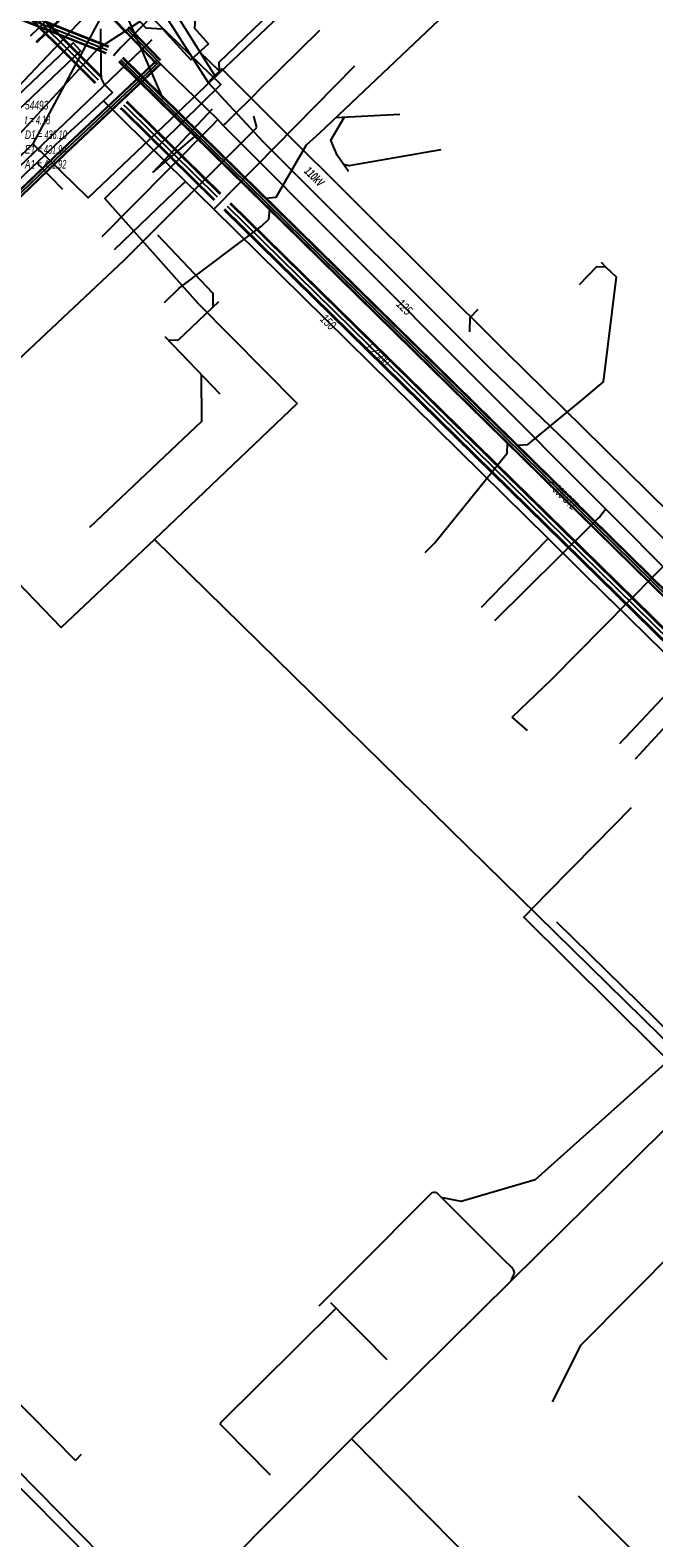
# Model space of a CAD drawing. Header units: metres. Extents: x 2695563 to 2696938, y 1260544 to 1262032.
# Tile 49 of 256: x 2695903 to 2695940, y 1261090 to 1261179. Entities that reach past the tile are written whole.
import ezdxf

# ---------------------------------------------------------------- set-up
doc = ezdxf.new("R2010")
doc.units = ezdxf.units.M
doc.linetypes.add('AUSGEZOGEN', pattern=[0])
for name, color, linetype in [('AW_LK_ Haltung Text', 7, 'AUSGEZOGEN'), ('AW_LK_Haltung', 24, 'AUSGEZOGEN'), ('AW_LK_Normschacht Text', 24, 'AUSGEZOGEN'), ('AW_LK_Schacht Detaillinie', 24, 'AUSGEZOGEN'), ('EW_LK_Bauwerk_FL_Linie_Punkt', 1, 'AUSGEZOGEN'), ('EW_LK_Trasseabs', 1, 'AUSGEZOGEN'), ('EW_LK_Trasseabs_Text', 1, 'AUSGEZOGEN'), ('EW_LK_Trasserand', 1, 'AUSGEZOGEN'), ('FM_LK_SW_TRASSEKANTE', 94, 'AUSGEZOGEN'), ('GA_LK_Leitung', 32, 'AUSGEZOGEN'), ('GA_LK_Leitung_Text', 32, 'AUSGEZOGEN'), ('TV_LK_LEITUNG', 92, 'AUSGEZOGEN'), ('WA_LK_Leitung', 171, 'AUSGEZOGEN'), ('WA_LK_Leitung_Text', 171, 'AUSGEZOGEN')]:
    doc.layers.add(name, color=color, linetype=linetype)
doc.styles.add('ARIAL', font='arial.ttf')
doc.styles.add('ARIALNARROW', font='ARIALN.TTF')
pattern_1 = [(0, (2708005, 1273150), (6075, 6075), [6075, -6075]), (90, (2708005, 1273150), (-6075, 6075), [6075, -6075])]

# ---------------------------------------------------------------- blocks, each defined once
blk = doc.blocks.new('COMPLEXOBJECT_1832')
at = {"layer": 'EW_LK_Trasserand', "color": 1, "linetype": 'AUSGEZOGEN', "transparency": 33554687}
for points in [[(5909.058, 11194.006), (5910.194, 11195.209), (5909.776, 11195.639), (5908.504, 11194.268)], [(5907.947, 11183.643), (5908.958, 11181.506), (5912.683, 11175.65), (5913.087, 11176.051)], [(5913.087, 11176.051), (5909.484, 11181.796), (5908.505, 11183.867)]]:
    blk.add_lwpolyline(points, dxfattribs=at)
for centre, radius, start, end in [((5917.574, 11188.313), 10.85, 146.71619, 186.45852), ((5917.755, 11188.295), 10.405, 146.70968, 186.47833), ((5916.358, 11188.374), 9.65, 187.63002, 209.35941), ((5916.42, 11188.322), 9.082, 187.6001, 209.37541)]:
    blk.add_arc(centre, radius, start, end, dxfattribs=at)
blk = doc.blocks.new('COMPLEXOBJECT_1934')
at = {"layer": 'EW_LK_Trasseabs', "color": 1, "linetype": 'AUSGEZOGEN', "transparency": 33554687}
blk.add_line((5876.776, 11148.484), (5884.872, 11156.256), dxfattribs=at)
blk.add_lwpolyline([(5892.493, 11163.695), (5901.212, 11172.127), (5906.25, 11177.615), (5908.709, 11179.211)], dxfattribs=at)
for centre, radius, start, end in [((5947.185, 11110.079), 76.59, 135.56906, 139.18888), ((5881.174, 11165.891), 9.89, 301.19056, 324.41206), ((5893.349, 11147.424), 12.242, 125.18058, 133.82636)]:
    blk.add_arc(centre, radius, start, end, dxfattribs=at)
blk = doc.blocks.new('COMPLEXOBJECT_2793')
at = {"layer": 'FM_LK_SW_TRASSEKANTE', "color": 94, "linetype": 'AUSGEZOGEN', "transparency": 33554687}
blk.add_line((5930.392, 11105.649), (5930.571, 11106.109), dxfattribs=at)
for points in [[(5925.755, 11110.792), (5925.622, 11110.658), (5921.333, 11106.358), (5919.153, 11104.173)], [(5930.399, 11106.453), (5929.978, 11106.874), (5926.128, 11110.725)]]:
    blk.add_lwpolyline(points, dxfattribs=at)
for centre, radius, start, end in [((5925.901, 11110.535), 0.296, 39.98781, 119.64591), ((5930.123, 11106.1), 0.448, 1.14075, 51.98935)]:
    blk.add_arc(centre, radius, start, end, dxfattribs=at)

msp = doc.modelspace()

# ---------------------------------------------------------------- hatches: boundary and pattern name
at = {"layer": 'EW_LK_Bauwerk_FL_Linie_Punkt', "lineweight": 18, "transparency": 33554687}
h = msp.add_hatch(dxfattribs=at)
h.set_pattern_fill('MUSTER', color=1, scale=4050, style=0, pattern_type=2)
h.set_pattern_definition([(0, (2703955, 1269100), (4050, 4050), [4050, -4050]), (90, (2703955, 1269100), (-4050, 4050), [4050, -4050])])
h.paths.add_polyline_path([(2695909.062, 1261180.751), (2695909.395, 1261180.382), (2695909.343, 1261179.393), (2695910.015, 1261178.648), (2695911.003, 1261178.596), (2695912.643, 1261176.776), (2695913.683, 1261177.713), (2695912.882, 1261178.602), (2695912.934, 1261179.59), (2695912.132, 1261180.481), (2695911.143, 1261180.533), (2695910.103, 1261181.688)], flags=0)
at = {"layer": 'EW_LK_Trasserand', "lineweight": 18, "transparency": 33554687}
h = msp.add_hatch(dxfattribs=at)
h.set_pattern_fill('MUSTER', color=1, scale=6075, style=0, pattern_type=2)
h.set_pattern_definition(pattern_1)
h.paths.add_polyline_path([(2695914.057, 1261175.861), (2695910.454, 1261181.606), (2695909.475, 1261183.677), (2695909.421, 1261183.774), (2695909.368, 1261183.872), (2695909.317, 1261183.971), (2695909.266, 1261184.07), (2695909.217, 1261184.17), (2695909.169, 1261184.271), (2695909.122, 1261184.372), (2695909.077, 1261184.473), (2695909.033, 1261184.576), (2695908.99, 1261184.678), (2695908.948, 1261184.782), (2695908.907, 1261184.885), (2695908.868, 1261184.99), (2695908.83, 1261185.094), (2695908.794, 1261185.199), (2695908.758, 1261185.305), (2695908.724, 1261185.411), (2695908.692, 1261185.517), (2695908.66, 1261185.624), (2695908.63, 1261185.732), (2695908.601, 1261185.839), (2695908.574, 1261185.947), (2695908.548, 1261186.055), (2695908.523, 1261186.164), (2695908.5, 1261186.273), (2695908.477, 1261186.382), (2695908.457, 1261186.491), (2695908.437, 1261186.601), (2695908.419, 1261186.711), (2695908.402, 1261186.821), (2695908.387, 1261186.931), (2695908.363, 1261187.163), (2695908.345, 1261187.395), (2695908.332, 1261187.628), (2695908.323, 1261187.86), (2695908.321, 1261188.093), (2695908.323, 1261188.326), (2695908.33, 1261188.559), (2695908.343, 1261188.792), (2695908.361, 1261189.024), (2695908.384, 1261189.256), (2695908.413, 1261189.487), (2695908.446, 1261189.718), (2695908.485, 1261189.947), (2695908.529, 1261190.176), (2695908.578, 1261190.404), (2695908.632, 1261190.63), (2695908.691, 1261190.856), (2695908.755, 1261191.08), (2695908.824, 1261191.302), (2695908.898, 1261191.523), (2695908.977, 1261191.742), (2695909.061, 1261191.96), (2695909.15, 1261192.175), (2695909.243, 1261192.388), (2695909.341, 1261192.6), (2695909.444, 1261192.809), (2695909.552, 1261193.015), (2695909.664, 1261193.219), (2695909.781, 1261193.421), (2695909.902, 1261193.62), (2695910.028, 1261193.816), (2695911.164, 1261195.019), (2695910.746, 1261195.449), (2695909.474, 1261194.078), (2695909.343, 1261193.874), (2695909.217, 1261193.666), (2695909.095, 1261193.456), (2695908.978, 1261193.243), (2695908.866, 1261193.028), (2695908.759, 1261192.81), (2695908.656, 1261192.59), (2695908.559, 1261192.368), (2695908.466, 1261192.143), (2695908.379, 1261191.917), (2695908.297, 1261191.689), (2695908.219, 1261191.458), (2695908.147, 1261191.227), (2695908.08, 1261190.993), (2695908.019, 1261190.758), (2695907.963, 1261190.522), (2695907.912, 1261190.285), (2695907.866, 1261190.046), (2695907.826, 1261189.807), (2695907.791, 1261189.567), (2695907.761, 1261189.326), (2695907.737, 1261189.084), (2695907.718, 1261188.842), (2695907.705, 1261188.6), (2695907.697, 1261188.357), (2695907.694, 1261188.114), (2695907.697, 1261187.872), (2695907.705, 1261187.629), (2695907.719, 1261187.387), (2695907.738, 1261187.145), (2695907.763, 1261186.903), (2695907.779, 1261186.786), (2695907.797, 1261186.669), (2695907.816, 1261186.553), (2695907.837, 1261186.437), (2695907.859, 1261186.321), (2695907.883, 1261186.205), (2695907.908, 1261186.09), (2695907.934, 1261185.975), (2695907.962, 1261185.86), (2695907.991, 1261185.745), (2695908.021, 1261185.631), (2695908.053, 1261185.518), (2695908.087, 1261185.404), (2695908.121, 1261185.292), (2695908.157, 1261185.179), (2695908.195, 1261185.067), (2695908.234, 1261184.956), (2695908.274, 1261184.845), (2695908.315, 1261184.734), (2695908.358, 1261184.624), (2695908.402, 1261184.515), (2695908.448, 1261184.406), (2695908.495, 1261184.297), (2695908.543, 1261184.19), (2695908.593, 1261184.083), (2695908.644, 1261183.976), (2695908.696, 1261183.87), (2695908.749, 1261183.765), (2695908.804, 1261183.66), (2695908.86, 1261183.556), (2695908.917, 1261183.453), (2695909.928, 1261181.316), (2695913.653, 1261175.46)], flags=0)
h = msp.add_hatch(dxfattribs=at)
h.set_pattern_fill('MUSTER', color=1, scale=6075, style=0, pattern_type=2)
h.set_pattern_definition(pattern_1)
h.paths.add_polyline_path([(2695857.975, 1261131.426), (2695906.206, 1261177.304), (2695905.786, 1261177.765), (2695857.561, 1261131.861)], flags=0)
h = msp.add_hatch(dxfattribs=at)
h.set_pattern_fill('MUSTER', color=1, scale=6075, style=0, pattern_type=2)
h.set_pattern_definition(pattern_1)
h.paths.add_polyline_path([(2696032.718, 1261059.504), (2696029.879, 1261062.296), (2696021.284, 1261070.756), (2696013.01, 1261078.917), (2696004.217, 1261087.59), (2695996.034, 1261095.719), (2695987.336, 1261104.292), (2695978.889, 1261112.618), (2695970.244, 1261121.161), (2695961.809, 1261129.462), (2695953.037, 1261138.093), (2695944.44, 1261146.549), (2695935.551, 1261155.296), (2695931.042, 1261159.733), (2695917.781, 1261172.928), (2695914.461, 1261176.262), (2695914.318, 1261176.122), (2695914.057, 1261175.861), (2695913.866, 1261175.671), (2695913.653, 1261175.46), (2695916.861, 1261172.013), (2695930.107, 1261158.782), (2695934.67, 1261154.4), (2695943.495, 1261145.589), (2695952.135, 1261137.174), (2695960.92, 1261128.56), (2695969.293, 1261120.197), (2695977.984, 1261111.7), (2695986.475, 1261103.417), (2695995.156, 1261094.827), (2696003.415, 1261086.774), (2696012.239, 1261078.135), (2696020.52, 1261069.981), (2696029.081, 1261061.485), (2696031.842, 1261058.588), (2696032.058, 1261058.814), (2696032.28, 1261059.046), (2696032.58, 1261059.36)], flags=0)
h = msp.add_hatch(dxfattribs=at)
h.set_pattern_fill('MUSTER', color=1, scale=6075, style=0, pattern_type=2)
h.set_pattern_definition(pattern_1)
h.paths.add_polyline_path([(2695878.28, 1261118.027), (2695907.005, 1261089.008), (2695907.431, 1261089.431), (2695878.761, 1261118.529), (2695878.267, 1261118.041)], flags=0)

# ---------------------------------------------------------------- linework, layer by layer
at = {"layer": 'AW_LK_Haltung', "color": 24, "linetype": 'AUSGEZOGEN', "transparency": 33554687}
for p, q in [((2695940.39, 1261191.72), (2695920.169, 1261172.491)), ((2695913.735, 1261182.741), (2695908.569, 1261177.504)), ((2695908.569, 1261177.504), (2695908.141, 1261177.011)), ((2695913.897, 1261173.906), (2695910.437, 1261170.204)), ((2695924.846, 1261173.588), (2695921.113, 1261173.389)), ((2695910.437, 1261170.204), (2695913.014, 1261172.422)), ((2695921.865, 1261170.262), (2695921.204, 1261171.209)), ((2695914.368, 1261157.248), (2695911.15, 1261160.601)), ((2695926.339, 1261148.013), (2695926.874, 1261148.557)), ((2695921.139, 1261103.866), (2695920.832, 1261104.176)), ((2695921.51, 1261103.49), (2695921.139, 1261103.866)), ((2695906.256, 1261095.321), (2695905.909, 1261094.97))]:
    msp.add_line(p, q, dxfattribs=at)
at = {"layer": 'AW_LK_Haltung', "linetype": 'AUSGEZOGEN', "transparency": 33554687}
for p, q in [((2695907.692, 1261177.142), (2695890.145, 1261184.066)), ((2695907.7, 1261177.161), (2695890.153, 1261184.085)), ((2695907.707, 1261177.18), (2695890.16, 1261184.104)), ((2695907.839, 1261177.514), (2695890.292, 1261184.438)), ((2695907.846, 1261177.533), (2695890.299, 1261184.457)), ((2695907.854, 1261177.552), (2695890.307, 1261184.476)), ((2695960.035, 1261126.444), (2695908.691, 1261176.909)), ((2695959.797, 1261126.202), (2695908.453, 1261176.667)), ((2695959.811, 1261126.216), (2695908.467, 1261176.681)), ((2695959.825, 1261126.23), (2695908.481, 1261176.695)), ((2695960.007, 1261126.416), (2695908.663, 1261176.881)), ((2695960.021, 1261126.43), (2695908.677, 1261176.895))]:
    msp.add_line(p, q, dxfattribs=at)
at = {"layer": 'AW_LK_Haltung', "color": 255, "transparency": 33554687}
for p, q in [((2695907.773, 1261177.347), (2695890.226, 1261184.271)), ((2695959.916, 1261126.323), (2695908.572, 1261176.788))]:
    msp.add_line(p, q, dxfattribs=at)
at = {"layer": 'AW_LK_Haltung', "color": 24, "linetype": 'AUSGEZOGEN', "transparency": 33554687}
for points in [[(2695921.204, 1261171.209), (2695920.834, 1261172.085), (2695921.601, 1261173.413)], [(2695920.169, 1261172.491), (2695919.387, 1261171.799), (2695917.607, 1261168.734), (2695917.037, 1261168.678)], [(2695927.257, 1261171.521), (2695921.868, 1261170.584), (2695921.578, 1261170.662)], [(2695911.118, 1261162.606), (2695911.978, 1261163.454), (2695916.773, 1261167.061), (2695917.208, 1261167.473), (2695917.255, 1261168.044)], [(2695910.696, 1261166.551), (2695913.936, 1261163.148), (2695913.936, 1261162.321)], [(2695935.339, 1261163.667), (2695936.361, 1261164.706), (2695936.869, 1261164.686)], [(2695936.611, 1261164.959), (2695936.872, 1261164.686), (2695937.486, 1261164.1)], [(2695937.486, 1261164.1), (2695936.734, 1261157.966), (2695935.603, 1261157.018)], [(2695914.267, 1261162.651), (2695911.902, 1261160.406), (2695911.335, 1261160.383)], [(2695906.745, 1261149.492), (2695913.295, 1261155.674), (2695913.272, 1261158.389)], [(2695935.607, 1261157.014), (2695932.298, 1261154.293), (2695931.714, 1261154.253)], [(2695926.874, 1261148.557), (2695931.115, 1261153.804), (2695931.147, 1261154.389)], [(2695885.887, 1261114.901), (2695885.388, 1261114.406), (2695885.397, 1261114.16), (2695889.498, 1261110.028), (2695891.058, 1261109.985), (2695895.882, 1261105.109), (2695899.219, 1261101.747), (2695905.909, 1261094.97)], [(2695914.702, 1261096.764), (2695914.39, 1261097.083), (2695914.397, 1261097.201), (2695921.139, 1261103.866)]]:
    msp.add_lwpolyline(points, dxfattribs=at)
at = {"layer": 'AW_LK_Schacht Detaillinie', "color": 24, "linetype": 'AUSGEZOGEN', "transparency": 33554687}
for points in [[(2695924.115, 1261100.853), (2695922.711, 1261102.274), (2695921.51, 1261103.49)], [(2695917.306, 1261094.128), (2695915.903, 1261095.548), (2695914.702, 1261096.764)]]:
    msp.add_lwpolyline(points, dxfattribs=at)
at = {"layer": 'EW_LK_Bauwerk_FL_Linie_Punkt', "color": 1, "linetype": 'AUSGEZOGEN', "transparency": 33554687}
msp.add_lwpolyline([(2695909.062, 1261180.751), (2695909.395, 1261180.382), (2695909.343, 1261179.393), (2695910.015, 1261178.648), (2695911.003, 1261178.596), (2695912.643, 1261176.776), (2695913.683, 1261177.713), (2695912.882, 1261178.602), (2695912.934, 1261179.59), (2695912.132, 1261180.481), (2695911.143, 1261180.533), (2695910.103, 1261181.688), (2695909.062, 1261180.751)], close=True, dxfattribs=at)
at = {"layer": 'EW_LK_Trasseabs', "color": 1, "linetype": 'AUSGEZOGEN', "transparency": 33554687}
for p, q in [((2695914.306, 1261176.636), (2695918.286, 1261180.501)), ((2695909.764, 1261177.375), (2695910.391, 1261177.96)), ((2695887.406, 1261155.996), (2695909.764, 1261177.375)), ((2695914.318, 1261176.122), (2695913.163, 1261177.244)), ((2695914.318, 1261176.122), (2695914.306, 1261176.636)), ((2695916.503, 1261172.825), (2695916.332, 1261173.498)), ((2695908.748, 1261165.084), (2695916.503, 1261172.825)), ((2695902.258, 1261158.977), (2695908.748, 1261165.084)), ((2695933.722, 1261140.614), (2695941.264, 1261148.245)), ((2695931.417, 1261138.38), (2695933.722, 1261140.614)), ((2695932.306, 1261137.607), (2695931.417, 1261138.38)), ((2695941.528, 1261086.606), (2695935.288, 1261092.899))]:
    msp.add_line(p, q, dxfattribs=at)
msp.add_lwpolyline([(2695928.94, 1261160.887), (2695928.964, 1261161.736), (2695929.428, 1261162.221)], dxfattribs=at)
at = {"layer": 'EW_LK_Trasserand', "color": 1, "linetype": 'AUSGEZOGEN', "transparency": 33554687}
for points in [[(2695857.975, 1261131.426), (2695906.206, 1261177.304), (2695905.786, 1261177.765), (2695857.561, 1261131.861), (2695857.975, 1261131.426)], [(2695878.28, 1261118.027), (2695907.005, 1261089.008), (2695907.431, 1261089.431), (2695878.761, 1261118.529), (2695878.267, 1261118.041), (2695878.28, 1261118.027)]]:
    msp.add_lwpolyline(points, close=True, dxfattribs=at)
msp.add_lwpolyline([(2695944.44, 1261146.549), (2695935.551, 1261155.296), (2695931.042, 1261159.733), (2695917.781, 1261172.928), (2695914.461, 1261176.262), (2695914.318, 1261176.122), (2695914.057, 1261175.861), (2695913.866, 1261175.671), (2695913.653, 1261175.46), (2695916.861, 1261172.013), (2695930.107, 1261158.782), (2695934.67, 1261154.4), (2695943.495, 1261145.589)], dxfattribs=at)
at = {"layer": 'FM_LK_SW_TRASSEKANTE', "color": 255, "transparency": 33554687}
msp.add_line((2695903.297, 1261178.179), (2695925.68, 1261199.81), dxfattribs=at)
at = {"layer": 'FM_LK_SW_TRASSEKANTE', "linetype": 'AUSGEZOGEN', "transparency": 33554687}
for p, q in [((2695903.626, 1261177.838), (2695926.009, 1261199.469)), ((2695903.644, 1261177.819), (2695926.027, 1261199.45)), ((2695903.663, 1261177.801), (2695926.046, 1261199.432))]:
    msp.add_line(p, q, dxfattribs=at)
at = {"layer": 'FM_LK_SW_TRASSEKANTE', "color": 94, "linetype": 'AUSGEZOGEN', "transparency": 33554687}
for p, q in [((2695908.015, 1261180.439), (2695903.433, 1261171.871)), ((2695908.42, 1261180.457), (2695911.038, 1261174.474)), ((2695903.433, 1261171.871), (2695895.541, 1261164.273)), ((2695934, 1261126.43), (2695951.01, 1261109.77)), ((2695942.445, 1261116.425), (2695931.362, 1261105.459)), ((2695931.362, 1261105.459), (2695922.041, 1261096.236)), ((2695911.895, 1261086.067), (2695922.041, 1261096.236))]:
    msp.add_line(p, q, dxfattribs=at)
for points in [[(2695924.414, 1261185.667), (2695921.53, 1261182.895), (2695918.646, 1261180.123), (2695906.65, 1261168.728), (2695903.433, 1261171.871)], [(2695890.727, 1261163.772), (2695900.813, 1261173.384), (2695907.756, 1261180.709)], [(2695938.367, 1261133.091), (2695936.262, 1261130.954), (2695933.455, 1261128.104), (2695932.087, 1261126.715), (2695942.445, 1261116.425)], [(2695922.954, 1261095.311), (2695922.533, 1261095.738), (2695922.041, 1261096.236)], [(2695939.915, 1261087.818), (2695936.357, 1261084.304), (2695935.077, 1261083.039), (2695922.954, 1261095.311)]]:
    msp.add_lwpolyline(points, dxfattribs=at)
at = {"layer": 'GA_LK_Leitung', "linetype": 'AUSGEZOGEN', "transparency": 33554687}
for p, q in [((2695908.786, 1261178.461), (2695907.265, 1261180.038)), ((2695908.799, 1261178.474), (2695907.278, 1261180.051)), ((2695908.813, 1261178.487), (2695907.292, 1261180.064)), ((2695909.277, 1261178.383), (2695909.001, 1261178.669)), ((2695909.291, 1261178.396), (2695909.015, 1261178.682)), ((2695909.304, 1261178.409), (2695909.028, 1261178.695)), ((2695909.062, 1261178.175), (2695908.786, 1261178.461)), ((2695909.075, 1261178.188), (2695908.799, 1261178.474)), ((2695909.089, 1261178.201), (2695908.813, 1261178.487)), ((2695910.652, 1261176.528), (2695909.062, 1261178.175)), ((2695910.665, 1261176.541), (2695909.075, 1261178.188)), ((2695910.679, 1261176.554), (2695909.089, 1261178.201)), ((2695910.867, 1261176.736), (2695909.277, 1261178.383)), ((2695910.881, 1261176.749), (2695909.291, 1261178.396)), ((2695910.894, 1261176.762), (2695909.304, 1261178.409)), ((2695910.657, 1261176.768), (2695905.117, 1261171.548)), ((2695910.67, 1261176.754), (2695905.13, 1261171.534)), ((2695910.683, 1261176.741), (2695905.143, 1261171.521)), ((2695910.863, 1261176.549), (2695905.323, 1261171.329)), ((2695910.876, 1261176.536), (2695905.336, 1261171.316)), ((2695910.889, 1261176.522), (2695905.349, 1261171.302)), ((2695873.722, 1261141.425), (2695905.116, 1261171.547)), ((2695873.736, 1261141.412), (2695905.129, 1261171.533)), ((2695873.749, 1261141.398), (2695905.142, 1261171.52)), ((2695873.931, 1261141.21), (2695905.324, 1261171.33)), ((2695873.944, 1261141.196), (2695905.337, 1261171.317)), ((2695873.958, 1261141.183), (2695905.35, 1261171.303))]:
    msp.add_line(p, q, dxfattribs=at)
at = {"layer": 'GA_LK_Leitung', "color": 255, "linetype": 'AUSGEZOGEN', "transparency": 33554687}
for p, q in [((2695909.183, 1261178.292), (2695908.907, 1261178.578)), ((2695910.773, 1261176.645), (2695909.183, 1261178.292)), ((2695910.773, 1261176.645), (2695905.233, 1261171.425)), ((2695873.84, 1261141.304), (2695905.233, 1261171.425))]:
    msp.add_line(p, q, dxfattribs=at)
at = {"layer": 'GA_LK_Leitung', "color": 32, "linetype": 'AUSGEZOGEN', "transparency": 33554687}
for p, q in [((2695916.601, 1261174.982), (2695920.19, 1261178.51)), ((2695911.274, 1261170.289), (2695907.446, 1261166.446))]:
    msp.add_line(p, q, dxfattribs=at)
for points in [[(2696035.31, 1261053.78), (2696025.353, 1261063.542), (2696000.59, 1261087.82), (2695966.85, 1261120.82), (2695966.5, 1261121.19), (2695943.93, 1261143.49), (2695941, 1261146.39), (2695936.877, 1261150.53), (2695914.541, 1261172.954), (2695914.234, 1261173.293), (2695912.317, 1261175.149), (2695911.215, 1261176.216), (2695910.773, 1261176.645)], [(2695914.541, 1261172.954), (2695914.665, 1261173.071), (2695914.806, 1261173.204), (2695915.02, 1261173.416), (2695916.381, 1261174.764), (2695916.601, 1261174.982)], [(2695914.234, 1261173.293), (2695914.116, 1261173.171), (2695913.96, 1261173.01), (2695913.621, 1261172.666), (2695911.492, 1261170.51), (2695911.274, 1261170.289)], [(2695936.877, 1261150.53), (2695936.651, 1261150.254), (2695936.523, 1261150.098), (2695936.43, 1261150.006), (2695936.004, 1261149.584), (2695930.39, 1261144.02)], [(2695943.93, 1261143.49), (2695943.688, 1261143.233), (2695938.022, 1261137.208), (2695937.834, 1261137.008), (2695937.675, 1261136.84)]]:
    msp.add_lwpolyline(points, dxfattribs=at)
at = {"layer": 'TV_LK_LEITUNG', "color": 92, "linetype": 'AUSGEZOGEN', "transparency": 33554687}
for points in [[(2695910.522, 1261148.776), (2695918.866, 1261156.7), (2695913.077, 1261162.555), (2695907.638, 1261168.69), (2695914.393, 1261175.332), (2695896.163, 1261192.994)], [(2695910.522, 1261148.776), (2695905.08, 1261143.636), (2695900.479, 1261148.384), (2695899.061, 1261149.036)], [(2695941.637, 1261118.253), (2695941.071, 1261118.808), (2695910.522, 1261148.776)], [(2695943.157, 1261119.874), (2695942.702, 1261120.268), (2695941.071, 1261118.808), (2695932.757, 1261111.365), (2695928.437, 1261110.106), (2695927.37, 1261110.312)], [(2695946.812, 1261113.177), (2695935.407, 1261101.694), (2695933.755, 1261098.396)]]:
    msp.add_lwpolyline(points, dxfattribs=at)
at = {"layer": 'WA_LK_Leitung', "linetype": 'AUSGEZOGEN', "transparency": 33554687}
for p, q in [((2695897.407, 1261185.757), (2695907.194, 1261175.965)), ((2695897.429, 1261185.779), (2695907.216, 1261175.988)), ((2695897.451, 1261185.801), (2695907.238, 1261176.01)), ((2695897.053, 1261185.403), (2695906.842, 1261175.61)), ((2695897.075, 1261185.425), (2695906.864, 1261175.632)), ((2695897.097, 1261185.447), (2695906.886, 1261175.655)), ((2695906.842, 1261175.61), (2695907.045, 1261175.411)), ((2695906.864, 1261175.632), (2695907.067, 1261175.433)), ((2695906.886, 1261175.655), (2695907.089, 1261175.456)), ((2695907.194, 1261175.965), (2695907.395, 1261175.768)), ((2695907.216, 1261175.988), (2695907.417, 1261175.791)), ((2695907.238, 1261176.01), (2695907.439, 1261175.813)), ((2695908.874, 1261174.317), (2695909.08, 1261174.113)), ((2695908.895, 1261174.339), (2695909.102, 1261174.135)), ((2695908.917, 1261174.361), (2695909.124, 1261174.158)), ((2695908.523, 1261173.961), (2695908.73, 1261173.756)), ((2695908.545, 1261173.983), (2695908.752, 1261173.779)), ((2695908.566, 1261174.005), (2695908.774, 1261173.801)), ((2695908.73, 1261173.756), (2695913.997, 1261168.586)), ((2695908.752, 1261173.779), (2695914.019, 1261168.609)), ((2695908.774, 1261173.801), (2695914.041, 1261168.631)), ((2695909.08, 1261174.113), (2695914.347, 1261168.943)), ((2695909.102, 1261174.135), (2695914.369, 1261168.965)), ((2695909.124, 1261174.158), (2695914.391, 1261168.988)), ((2695914.918, 1261168.383), (2695968.097, 1261116.181)), ((2695914.94, 1261168.405), (2695968.119, 1261116.203)), ((2695914.962, 1261168.428), (2695968.141, 1261116.226)), ((2695914.568, 1261168.026), (2695967.747, 1261115.824)), ((2695914.59, 1261168.049), (2695967.769, 1261115.847)), ((2695914.612, 1261168.071), (2695967.791, 1261115.869))]:
    msp.add_line(p, q, dxfattribs=at)
at = {"layer": 'WA_LK_Leitung', "color": 255, "linetype": 'AUSGEZOGEN', "transparency": 33554687}
for p, q in [((2695897.252, 1261185.602), (2695907.04, 1261175.81)), ((2695907.04, 1261175.81), (2695907.242, 1261175.612)), ((2695908.72, 1261174.161), (2695908.927, 1261173.957)), ((2695908.927, 1261173.957), (2695914.194, 1261168.787)), ((2695914.765, 1261168.227), (2695967.944, 1261116.025))]:
    msp.add_line(p, q, dxfattribs=at)
at = {"layer": 'WA_LK_Leitung', "color": 7, "linetype": 'AUSGEZOGEN', "transparency": 33554687}
msp.add_line((2695903.664, 1261170.772), (2695905.152, 1261169.22), dxfattribs=at)
for points in [[(2695907.549, 1261174.382), (2695908.083, 1261174.877), (2695907.614, 1261175.346), (2695907.425, 1261175.687), (2695907.42, 1261176.1), (2695907.393, 1261178.589)], [(2695913.984, 1261168.056), (2695914.124, 1261168.199), (2695922.221, 1261176.43)], [(2695904.774, 1261171.835), (2695906.305, 1261173.24), (2695907.549, 1261174.382)], [(2696032.536, 1261051.406), (2696032.04, 1261051.893), (2695993.764, 1261089.461), (2695984.127, 1261098.787), (2695972.79, 1261110.077), (2695967.555, 1261115.179), (2695963.783, 1261118.884), (2695945.495, 1261137.038), (2695942.481, 1261140.02), (2695942.418, 1261140.082), (2695937.167, 1261145.214), (2695937.104, 1261145.276), (2695933.517, 1261148.827), (2695913.984, 1261168.056), (2695912.334, 1261169.675), (2695908.695, 1261173.255), (2695908.223, 1261173.719), (2695907.549, 1261174.382)], [(2695873.002, 1261141.368), (2695902.121, 1261169.292), (2695903.059, 1261170.192), (2695903.327, 1261170.448), (2695903.664, 1261170.772), (2695904.774, 1261171.835)], [(2695912.334, 1261169.675), (2695912.19, 1261169.537), (2695908.17, 1261165.689)], [(2695933.517, 1261148.827), (2695933.378, 1261148.683), (2695929.611, 1261144.788)], [(2695942.418, 1261140.082), (2695942.283, 1261139.935), (2695938.597, 1261135.931)]]:
    msp.add_lwpolyline(points, dxfattribs=at)

# ---------------------------------------------------------------- block references
at = {"layer": 'EW_LK_Trasseabs', "color": 1, "linetype": 'AUSGEZOGEN', "lineweight": -3, "transparency": 33554687}
msp.add_blockref('COMPLEXOBJECT_1934', (2690000.97, 1249999.81), dxfattribs=at)
at = {"layer": 'EW_LK_Trasserand', "color": 1, "linetype": 'AUSGEZOGEN', "lineweight": -3, "transparency": 33554687}
msp.add_blockref('COMPLEXOBJECT_1832', (2690000.97, 1249999.81), dxfattribs=at)
at = {"layer": 'FM_LK_SW_TRASSEKANTE', "color": 94, "linetype": 'AUSGEZOGEN', "lineweight": -3, "transparency": 33554687}
msp.add_blockref('COMPLEXOBJECT_2793', (2690000.97, 1249999.81), dxfattribs=at)

# ---------------------------------------------------------------- texts
at = {"layer": 'AW_LK_ Haltung Text', "color": 24, "transparency": 33554687, "insert": (2695934.355, 1261151.399), "char_height": 0.55705, "width": 2.75543, "attachment_point": 5, "rotation": 315.4626, "style": 'ARIAL'}
msp.add_mtext('\\A1;{\\fArial|i1|b0;\\H0.557054;\\W0.700000;\\C24;< \\W0.490000;300 STZ}\\P', dxfattribs=at)
at = {"layer": 'AW_LK_Normschacht Text', "color": 24, "transparency": 33554687, "insert": (2695902.964, 1261174.388), "char_height": 0.50641, "width": 2.84084, "attachment_point": 1, "line_spacing_factor": 1.024096, "style": 'ARIAL'}
msp.add_mtext('\\A1;{\\fArial|i1|b0;\\H0.506413;\\W0.695182;\\C24;54493}\\P{\\fArial|i1|b0;\\H0.505000;\\W0.695182;\\C24;t \\W0.486627;= 4.18}\\P{\\fArial|i1|b0;\\H0.505000;\\W0.695182;\\C24;D1 \\W0.486627;= 436.10}\\P{\\fArial|i1|b0;\\H0.505000;\\W0.695182;\\C24;E1 \\W0.486627;= 431.94}\\P{\\fArial|i1|b0;\\H0.505000;\\W0.695182;\\C24;A1 \\W0.486627;= 431.92}\\P', dxfattribs=at)
at = {"layer": 'EW_LK_Trasseabs_Text', "color": 1, "transparency": 33554687, "insert": (2695919.863, 1261169.958), "char_height": 0.5075, "width": 1.34542, "attachment_point": 5, "rotation": 314.9937, "style": 'ARIALNARROW'}
msp.add_mtext('\\A1;{\\fArial Narrow|i1|b1;\\H0.507500;\\W0.700000;\\C1;110kV}\\P', dxfattribs=at)
at = {"layer": 'GA_LK_Leitung_Text', "color": 32, "transparency": 33554687, "insert": (2695925.126, 1261162.335), "char_height": 0.55825, "width": 1.10806, "attachment_point": 5, "rotation": 315.18, "style": 'ARIAL'}
msp.add_mtext('\\A1;{\\fArial|i1|b0;\\H0.558250;\\W0.700000;\\C32;125}\\P', dxfattribs=at)
at = {"layer": 'WA_LK_Leitung_Text', "color": 7, "transparency": 33554687, "char_height": 0.55426, "attachment_point": 5, "style": 'ARIAL'}
for s, insert, width, rotation in [('\\A1;{\\fArial|i1|b0;\\H0.554263;\\W0.700000;\\C7;150}\\P', (2695920.67, 1261161.467), 1.10014, 315.4491), ('\\A1;{\\fArial|i1|b0;\\H0.554263;\\W0.700000;\\C7;FZ500}\\P', (2695923.582, 1261159.564), 1.76538, 315.531)]:
    msp.add_mtext(s, dxfattribs=dict(at, insert=insert, width=width, rotation=rotation))

doc.saveas('drawing.dxf')
